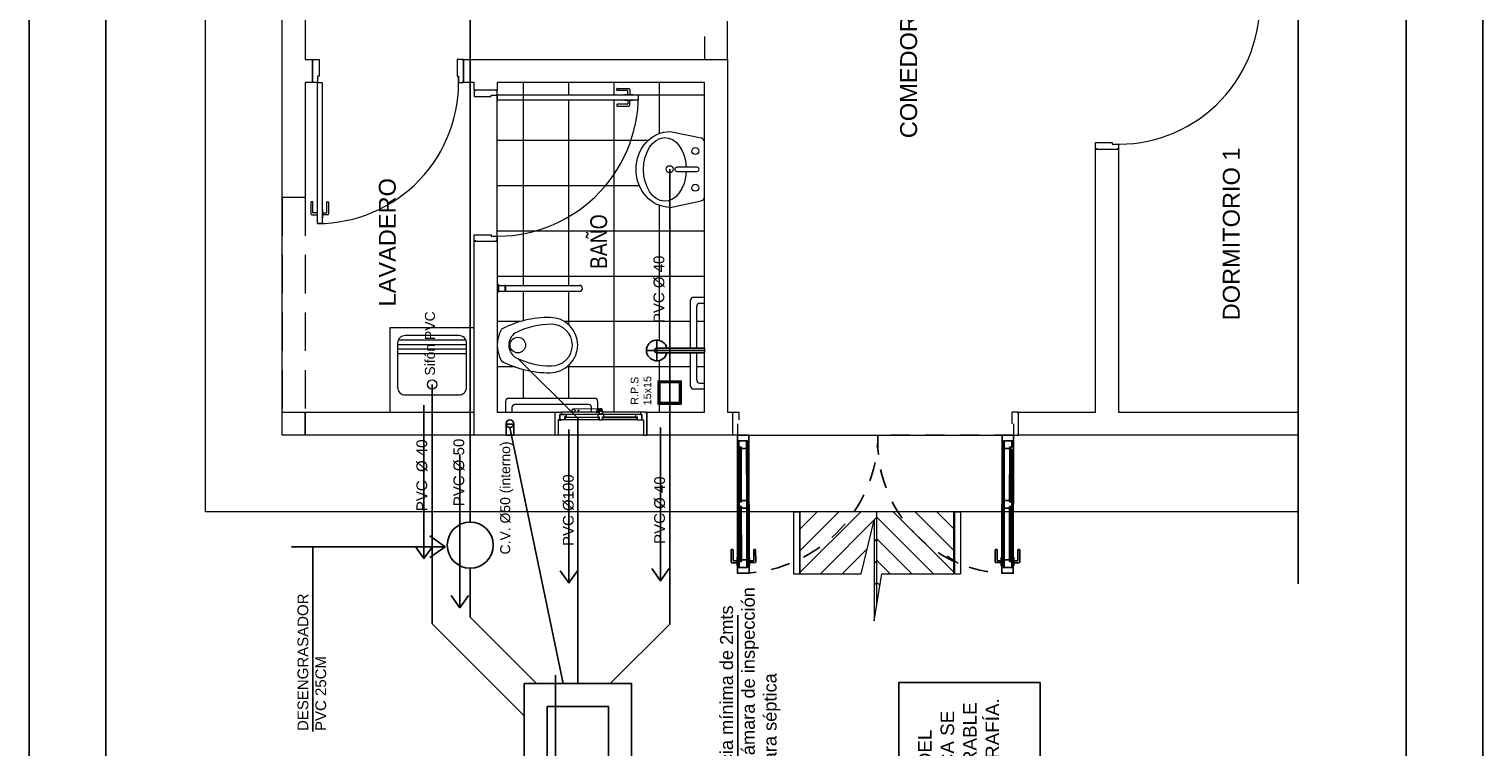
# Model space of a CAD drawing. Header units: millimetres. Extents: x 201 to 840, y 135 to 685.
# Tile 117 of 219: x 389 to 399, y 202 to 207. Entities that reach past the tile are written whole.
import ezdxf

# ---------------------------------------------------------------- set-up
doc = ezdxf.new("R2010")
doc.units = ezdxf.units.MM
doc.linetypes.add('HIDDEN', pattern=[0.375, 0.25, -0.125])
doc.linetypes.add('HIDDEN2', pattern=[0.1875, 0.125, -0.0625])
doc.layers.add('001', color=1, linetype='Continuous', lineweight=5)
doc.layers.add('PLANTILLA', color=1, linetype='Continuous', lineweight=9)
for name, color, linetype in [('01', 1, 'Continuous'), ('02', 2, 'Continuous'), ('03', 3, 'Continuous'), ('ABERTURAS', 2, 'Continuous'), ('DESAGÜE CLOACAL', 4, 'Continuous'), ('LAMINA', 6, 'Continuous'), ('LLAMADAS', 1, 'Continuous'), ('MAMPOSTERIA', 5, 'Continuous'), ('TEXT', 4, 'Continuous'), ('texto sanitario', 3, 'Continuous'), ('TEXTOS VARIOS', 3, 'Continuous')]:
    doc.layers.add(name, color=color, linetype=linetype)
doc.styles.add('ARIAL', font='arial.ttf', dxfattribs={"height": 0.06})
doc.styles.add('ROMANS', font='romans.shx')
doc.styles.get("Standard").update_dxf_attribs({"font": 'arial.ttf'})
doc.dimstyles.new('05', dxfattribs={"dimscale": 0, "dimtxt": 0.09, "dimasz": 0.05, "dimexe": 0, "dimexo": 0, "dimgap": 0, "dimtad": 0, "dimzin": 0, "dimdsep": 46, "dimtxsty": 'Standard', "dimblk": 'OPEN90', "dimcen": 0.25, "dimclrd": 1, "dimclre": 1, "dimclrt": 3, "dimadec": 0, "dimazin": 0, "dimtfac": 1, "dimtofl": 0, "dimtmove": 2, "dimatfit": 3, "dimldrblk": 'BOXFILLED', "dimfxl": 1, "dimtolj": 1, "dimtzin": 0, "dimarcsym": 0})

# ---------------------------------------------------------------- blocks, each defined once
blk = doc.blocks.new('camara insp')
at = {"layer": '03', "linetype": 'Continuous', "ltscale": 0.8}
for points in [[(-0.35, -0.55), (0.35, -0.55), (0.35, 0.15), (-0.35, 0.15)], [(-0.2, -0.4), (0.2, -0.4), (0.2, 0), (-0.2, 0)]]:
    blk.add_lwpolyline(points, close=True, dxfattribs=at)
blk = doc.blocks.new('B4')
at = {"layer": '02'}
blk.add_lwpolyline([(0.3103, -0.015), (0.3103, 0.015), (0, 0.015), (0, -0.015)], close=True, dxfattribs=at)
for radius, start, end in [(0.0674, 192.86234, 167.13766), (0.015, 270, 90)]:
    blk.add_arc((0.3103, 0), radius, start, end, dxfattribs=at)
at = {"layer": 'ABERTURAS', "color": 1}
for p, q in [((0, 0), (0.3777, 0)), ((0.3103, -0.0674), (0.3103, 0.0674))]:
    blk.add_line(p, q, dxfattribs=at)

msp = doc.modelspace()

# ---------------------------------------------------------------- hatches: boundary and pattern name
at = {"layer": '001'}
h = msp.add_hatch(color=256, dxfattribs=at)
h.paths.add_polyline_path([(392.4, 205.1437, -1), (392.4, 205.1387, -1)])
h.paths.add_polyline_path([(392.4, 205.1409, 1), (392.4, 205.1416, 1)], flags=16)

# ---------------------------------------------------------------- linework, layer by layer
msp.add_lwpolyline([(389.2955, 196.5714), (389.2955, 211.8189), (398.7721, 211.8189), (398.7721, 196.5714)], close=True)
for p, q in [((390.4448, 203.6645), (390.4448, 209.5145)), ((390.9448, 205.7145), (390.9448, 209.0145)), ((391.0948, 208.8645), (391.0948, 206.6145)), ((391.0948, 206.6145), (391.143, 206.6145)), ((391.143, 206.4645), (391.143, 206.6145)), ((391.143, 206.6145), (391.143, 206.4645)), ((392.128, 206.6145), (392.128, 206.4645)), ((392.128, 206.4645), (392.128, 206.6145)), ((392.128, 206.6145), (393.8475, 206.6145)), ((393.8475, 206.6145), (393.8475, 204.3145)), ((391.143, 206.4645), (391.0948, 206.4645)), ((391.0948, 206.4645), (391.0948, 205.7145)), ((392.1975, 206.4645), (392.128, 206.4645)), ((392.1975, 206.4145), (392.1975, 206.4645)), ((392.3475, 206.4145), (392.1975, 206.4145)), ((392.3475, 206.4145), (392.1975, 206.4145)), ((393.6975, 206.4645), (392.3475, 206.4645)), ((392.3475, 206.4645), (392.3475, 206.4145)), ((392.3475, 205.4295), (392.3475, 206.4145)), ((392.5164, 206.4645), (392.5164, 205.1412)), ((392.8117, 206.4645), (392.8117, 206.382)), ((393.1069, 206.4645), (393.1069, 206.382)), ((393.126, 206.414), (393.126, 206.4227)), ((393.128, 206.4247), (393.2047, 206.4247)), ((393.1963, 206.412), (393.128, 206.412)), ((393.1983, 206.3852), (393.1983, 206.41)), ((393.211, 206.4183), (393.211, 206.3852)), ((393.4022, 206.4645), (393.4022, 206.1313)), ((393.6975, 204.3145), (393.6975, 206.4645)), ((392.8117, 206.352), (392.8117, 205.1412)), ((393.1069, 206.352), (393.1069, 204.3145)), ((393.126, 206.32), (393.126, 206.3113)), ((393.1963, 206.322), (393.128, 206.322)), ((393.128, 206.3093), (393.2047, 206.3093)), ((393.1768, 206.382), (393.1768, 206.3852)), ((393.1768, 206.3852), (393.2325, 206.3852)), ((393.1768, 206.352), (393.1768, 206.3488)), ((393.1768, 206.3488), (393.2325, 206.3488)), ((393.1983, 206.3488), (393.1983, 206.324)), ((393.211, 206.3156), (393.211, 206.3488)), ((393.2325, 206.3852), (393.2325, 206.382)), ((393.2325, 206.3488), (393.2325, 206.352)), ((393.6975, 206.3814), (393.2675, 206.3814)), ((393.4748, 206.1448), (393.6765, 206.1025)), ((393.2186, 206.0861), (392.3475, 206.0861)), ((393.3308, 206.0861), (393.2186, 206.0861)), ((393.6975, 205.7186), (393.6975, 206.0764)), ((396.2475, 206.0295), (396.3975, 206.0295)), ((396.2475, 204.3145), (396.2475, 206.0295)), ((396.2475, 206.0295), (396.3975, 206.0295)), ((396.3975, 206.0295), (396.3975, 204.3145)), ((393.6496, 205.9114), (393.5182, 205.9114)), ((393.5182, 205.9114), (393.5182, 205.911)), ((393.5182, 205.8843), (393.6496, 205.8843)), ((393.2737, 205.7909), (392.3475, 205.7909)), ((390.9448, 204.3145), (390.9448, 205.7145)), ((391.0948, 205.7145), (390.9448, 205.7145)), ((391.1328, 205.684), (391.1328, 205.6073)), ((391.1435, 205.686), (391.1348, 205.686)), ((391.1455, 205.6156), (391.1455, 205.684)), ((391.2355, 205.6156), (391.2355, 205.684)), ((391.2375, 205.686), (391.2462, 205.686)), ((391.2482, 205.684), (391.2482, 205.6073)), ((393.4022, 205.6635), (393.4022, 204.7829)), ((393.4748, 205.65), (393.6763, 205.6925)), ((391.1392, 205.601), (391.1723, 205.601)), ((391.1723, 205.6136), (391.1475, 205.6136)), ((391.1755, 205.6352), (391.1723, 205.6352)), ((391.1723, 205.6352), (391.1723, 205.5794)), ((391.1723, 205.5794), (391.1755, 205.5794)), ((391.2055, 205.6352), (391.2087, 205.6352)), ((391.2087, 205.5794), (391.2055, 205.5794)), ((391.2087, 205.6352), (391.2087, 205.5794)), ((391.2087, 205.6136), (391.2335, 205.6136)), ((391.2419, 205.601), (391.2087, 205.601)), ((393.6975, 205.4956), (392.3475, 205.4956)), ((392.1975, 204.1645), (392.1975, 205.4295)), ((392.1975, 205.4295), (392.3475, 205.4295)), ((392.1975, 205.4295), (392.3475, 205.4295)), ((392.3475, 205.4295), (392.3475, 204.3145)), ((392.8427, 205.2003), (392.3475, 205.2003)), ((393.6975, 205.2003), (392.8427, 205.2003)), ((392.3555, 205.1462), (392.3475, 205.1462)), ((392.3555, 205.0962), (392.3475, 205.0962)), ((392.3555, 205.1462), (392.3555, 205.0962)), ((392.3555, 205.1412), (392.3975, 205.1412)), ((392.3975, 205.1012), (392.3555, 205.1012)), ((392.3975, 205.1412), (392.3975, 205.1012)), ((392.4025, 205.1012), (392.4025, 205.1412)), ((392.4025, 205.1412), (392.8825, 205.1412)), ((392.8825, 205.1012), (392.4025, 205.1012)), ((392.5164, 205.1012), (392.5164, 204.9105)), ((392.8117, 205.1012), (392.8117, 204.8859)), ((393.6075, 204.7322), (393.6075, 205.0445)), ((393.6275, 205.0645), (393.6975, 205.0645)), ((393.6475, 204.7322), (393.6475, 205.0045)), ((393.6675, 205.0245), (393.6975, 205.0245)), ((392.4968, 204.905), (392.3475, 204.905)), ((393.6075, 204.905), (392.7861, 204.905)), ((393.6975, 204.905), (393.6475, 204.905)), ((393.6975, 204.7172), (393.3198, 204.7172)), ((393.3872, 204.6498), (393.3872, 204.7845)), ((393.3872, 204.7022), (393.3872, 204.7322)), ((393.3872, 204.7322), (393.6975, 204.7322)), ((393.6975, 204.7022), (393.3872, 204.7022)), ((393.6075, 204.4845), (393.6075, 204.7022)), ((393.6475, 204.5245), (393.6475, 204.7022)), ((393.6975, 204.7322), (393.6975, 204.7022)), ((392.4633, 204.6098), (392.3475, 204.6098)), ((393.6075, 204.6098), (392.8017, 204.6098)), ((392.8117, 204.6181), (392.8117, 204.4045)), ((393.4022, 204.6515), (393.4022, 204.3145)), ((393.6975, 204.6098), (393.6475, 204.6098)), ((392.5164, 204.5935), (392.5164, 204.4045)), ((393.6975, 204.4645), (393.6275, 204.4645)), ((393.6675, 204.5045), (393.6975, 204.5045)), ((392.402, 204.3845), (392.402, 204.3145)), ((392.982, 204.4045), (392.422, 204.4045)), ((392.442, 204.3445), (392.442, 204.3145)), ((392.942, 204.3645), (392.462, 204.3645)), ((392.834, 204.3281), (392.8343, 204.3202)), ((392.8395, 204.3333), (392.8389, 204.3333)), ((393.0063, 204.3372), (392.8442, 204.3345)), ((392.8442, 204.3145), (393.0069, 204.3192)), ((392.962, 204.3145), (392.962, 204.3445)), ((393.0125, 204.3185), (392.9927, 204.3185)), ((392.9927, 204.3185), (392.9927, 204.3145)), ((393.0115, 204.331), (392.9965, 204.3305)), ((392.9965, 204.3305), (392.9967, 204.3252)), ((392.9967, 204.3252), (393.0117, 204.3257)), ((393.0138, 204.331), (392.9976, 204.3304)), ((392.9976, 204.3304), (392.9978, 204.3254)), ((392.9978, 204.3254), (393.0139, 204.326)), ((393.002, 204.3145), (393.002, 204.3845)), ((393.0115, 204.331), (393.0115, 204.3323)), ((393.0117, 204.3243), (393.0117, 204.3257)), ((393.012, 204.3185), (393.012, 204.3145)), ((393.0125, 204.3259), (393.0125, 204.3039)), ((393.0238, 204.3309), (393.0207, 204.327)), ((393.0243, 204.3305), (393.0212, 204.3266)), ((393.0325, 204.3039), (393.0325, 204.3288)), ((393.0336, 204.3185), (393.0325, 204.3185)), ((393.0377, 204.3185), (393.0366, 204.3185)), ((393.0377, 204.3145), (393.0377, 204.3185)), ((390.9448, 204.1645), (390.9448, 204.3145)), ((390.9448, 204.3145), (391.0948, 204.3145)), ((391.0948, 204.1645), (391.0948, 204.3145)), ((391.0948, 204.3145), (392.1975, 204.3145)), ((391.0948, 204.3145), (391.0948, 204.1645)), ((392.3475, 204.3145), (392.7225, 204.3145)), ((392.7225, 204.3145), (392.7225, 204.1645)), ((392.725, 204.3045), (392.725, 204.3145)), ((392.725, 204.3145), (392.765, 204.3145)), ((392.755, 204.2645), (392.745, 204.2645)), ((392.745, 204.2645), (392.745, 204.1645)), ((392.7633, 204.2639), (392.7483, 204.2639)), ((392.7483, 204.2639), (392.7483, 204.2632)), ((392.7483, 204.2632), (392.7633, 204.2632)), ((392.765, 204.2995), (392.755, 204.2995)), ((392.755, 204.2995), (392.755, 204.2645)), ((392.7558, 204.2989), (392.7958, 204.2989)), ((392.7558, 204.2639), (392.7558, 204.2989)), ((392.7858, 204.2639), (392.7558, 204.2639)), ((392.7633, 204.2632), (392.7633, 204.2639)), ((393.0125, 204.3145), (392.765, 204.3145)), ((392.765, 204.3145), (392.765, 204.2995)), ((393.0025, 204.2995), (392.765, 204.2995)), ((392.7958, 204.2839), (392.7858, 204.2839)), ((392.7858, 204.2839), (392.7858, 204.2639)), ((393.0125, 204.2639), (392.7858, 204.2639)), ((392.7868, 204.2829), (393.0115, 204.2829)), ((392.7868, 204.2799), (392.7868, 204.2829)), ((393.0115, 204.2799), (392.7868, 204.2799)), ((392.7958, 204.2794), (392.7868, 204.2794)), ((392.7868, 204.2794), (392.7868, 204.2704)), ((392.7868, 204.2704), (392.7958, 204.2794)), ((392.7958, 204.2989), (392.7958, 204.2839)), ((392.8395, 204.3153), (392.8401, 204.3153)), ((392.9927, 204.3145), (393.0125, 204.3145)), ((393.0025, 204.2989), (393.0025, 204.3039)), ((393.0025, 204.3039), (393.0425, 204.3039)), ((393.0425, 204.2989), (393.0025, 204.2989)), ((393.0025, 204.2989), (393.0025, 204.2839)), ((393.0025, 204.2839), (393.0125, 204.2839)), ((393.0025, 204.2794), (393.0115, 204.2794)), ((393.0115, 204.2704), (393.0025, 204.2794)), ((393.0115, 204.2829), (393.0115, 204.2799)), ((393.0115, 204.2794), (393.0115, 204.2704)), ((393.0125, 204.2839), (393.0125, 204.2639)), ((393.0125, 204.2639), (393.0325, 204.2639)), ((393.0336, 204.3145), (393.0325, 204.3145)), ((393.0325, 204.3145), (393.0336, 204.3145)), ((393.0325, 204.2839), (393.0425, 204.2839)), ((393.0325, 204.2639), (393.0325, 204.2839)), ((393.2592, 204.2639), (393.0325, 204.2639)), ((393.2582, 204.2829), (393.0335, 204.2829)), ((393.0335, 204.2829), (393.0335, 204.2799)), ((393.0335, 204.2799), (393.2582, 204.2799)), ((393.0425, 204.2794), (393.0335, 204.2794)), ((393.0335, 204.2794), (393.0335, 204.2704)), ((393.0335, 204.2704), (393.0425, 204.2794)), ((393.28, 204.3145), (393.0366, 204.3145)), ((393.0366, 204.3145), (393.0377, 204.3145)), ((393.0425, 204.3039), (393.0425, 204.2989)), ((393.28, 204.2995), (393.0425, 204.2995)), ((393.0425, 204.2839), (393.0425, 204.2989)), ((393.2892, 204.2989), (393.2492, 204.2989)), ((393.2492, 204.2989), (393.2492, 204.2839)), ((393.2492, 204.2839), (393.2592, 204.2839)), ((393.2492, 204.2794), (393.2582, 204.2794)), ((393.2582, 204.2704), (393.2492, 204.2794)), ((393.2582, 204.2799), (393.2582, 204.2829)), ((393.2582, 204.2794), (393.2582, 204.2704)), ((393.2592, 204.2839), (393.2592, 204.2639)), ((393.2592, 204.2639), (393.2892, 204.2639)), ((393.32, 204.3145), (393.28, 204.3145)), ((393.28, 204.3145), (393.28, 204.2995)), ((393.28, 204.2995), (393.29, 204.2995)), ((393.2817, 204.2632), (393.2817, 204.2639)), ((393.2817, 204.2639), (393.2967, 204.2639)), ((393.2967, 204.2632), (393.2817, 204.2632)), ((393.2892, 204.2639), (393.2892, 204.2989)), ((393.29, 204.2995), (393.29, 204.2645)), ((393.29, 204.2645), (393.3, 204.2645)), ((393.2967, 204.2639), (393.2967, 204.2632)), ((393.3, 204.2645), (393.3, 204.1645)), ((393.32, 204.3045), (393.32, 204.3145)), ((393.3225, 204.3145), (393.6975, 204.3145)), ((393.3225, 204.1645), (393.3225, 204.3145)), ((393.8475, 204.3145), (393.88, 204.3145)), ((393.88, 204.3145), (393.88, 204.1645)), ((393.88, 204.3145), (393.88, 204.1645)), ((395.745, 204.1645), (395.745, 204.3145)), ((395.745, 204.1645), (395.745, 204.3145)), ((395.745, 204.3145), (396.2475, 204.3145)), ((396.3975, 204.3145), (397.5677, 204.3145)), ((391.0948, 204.1645), (390.9448, 204.1645)), ((392.1975, 204.1645), (391.0948, 204.1645)), ((392.7225, 204.1645), (392.1975, 204.1645)), ((392.725, 204.1645), (392.725, 204.1745)), ((392.745, 204.1645), (392.725, 204.1645)), ((393.3, 204.1645), (393.32, 204.1645)), ((393.32, 204.1645), (393.32, 204.1745)), ((393.88, 204.1645), (393.3225, 204.1645)), ((393.9125, 204.1645), (395.7125, 204.1645)), ((397.5677, 204.1645), (395.745, 204.1645)), ((397.5677, 203.6645), (390.4448, 203.6645)), ((394.2775, 203.6645), (394.2775, 203.2614)), ((394.3175, 203.6645), (394.3175, 203.2614)), ((394.5746, 203.6645), (394.3225, 203.4123)), ((394.7161, 203.6645), (394.3225, 203.2709)), ((394.4332, 203.6645), (394.3225, 203.5538)), ((394.3225, 203.2617), (394.3225, 203.6645)), ((394.8225, 203.0617), (394.8225, 203.6645)), ((394.9289, 203.6645), (395.3225, 203.2709)), ((395.0703, 203.6645), (395.3225, 203.4123)), ((395.2118, 203.6645), (395.3225, 203.5538)), ((395.3225, 203.2617), (395.3225, 203.6645)), ((395.3275, 203.6645), (395.3275, 203.2614)), ((395.3675, 203.6645), (395.3675, 203.2614)), ((394.8225, 203.6295), (394.4547, 203.2617)), ((394.8225, 203.6295), (395.1903, 203.2617)), ((394.8225, 203.4881), (394.8047, 203.4702)), ((394.8225, 203.4881), (395.0489, 203.2617)), ((394.7592, 203.4247), (394.5961, 203.2617)), ((394.8225, 203.3466), (394.8047, 203.3288)), ((394.8225, 203.3466), (394.9075, 203.2617)), ((394.8225, 203.2052), (394.8047, 203.1874)), ((394.8225, 203.2052), (394.8415, 203.1863))]:
    msp.add_line(p, q, dxfattribs=at)
at = {"layer": '001', "linetype": 'HIDDEN'}
for p, q in [((393.6975, 208.2645), (393.6975, 206.6145)), ((393.8475, 206.6145), (393.8475, 208.2645)), ((390.9448, 205.7145), (390.9448, 204.3145)), ((391.0948, 205.7145), (391.0948, 204.3145))]:
    msp.add_line(p, q, dxfattribs=at)
at = {"layer": '001', "ltscale": 0.01}
for p, q in [((391.1455, 206.6045), (391.1455, 206.6145)), ((391.1455, 206.6145), (391.1755, 206.6145)), ((391.1755, 206.6145), (391.1855, 206.6145)), ((391.1855, 206.6145), (391.1855, 206.5645)), ((392.0955, 206.6145), (392.0855, 206.6145)), ((392.0855, 206.6145), (392.0855, 206.5645)), ((392.1255, 206.6145), (392.0955, 206.6145)), ((392.1255, 206.6045), (392.1255, 206.6145)), ((391.1855, 206.5055), (391.1755, 206.5055)), ((391.1755, 206.5055), (391.1755, 206.4645)), ((391.1855, 206.5645), (391.1855, 206.5055)), ((392.0855, 206.5645), (392.0855, 206.5055)), ((392.0855, 206.5055), (392.0955, 206.5055)), ((392.0955, 206.5055), (392.0955, 206.4645)), ((391.1455, 206.4645), (391.1455, 206.4745)), ((391.1755, 206.4645), (391.1455, 206.4645)), ((391.1755, 205.5445), (391.1755, 206.4645)), ((391.1755, 206.4645), (391.2055, 206.4645)), ((391.2055, 206.4645), (391.2055, 205.5445)), ((392.0955, 206.4645), (392.1255, 206.4645)), ((392.1255, 206.4645), (392.1255, 206.4745)), ((392.2075, 206.412), (392.1975, 206.412)), ((392.1975, 206.412), (392.1975, 206.382)), ((392.3475, 206.412), (392.3375, 206.412)), ((392.3475, 206.382), (392.3475, 206.412)), ((392.1975, 206.382), (392.1975, 206.372)), ((392.1975, 206.372), (392.2475, 206.372)), ((392.2475, 206.372), (392.3065, 206.372)), ((392.3065, 206.372), (392.3065, 206.382)), ((392.3065, 206.382), (392.3475, 206.382)), ((393.2675, 206.382), (392.3475, 206.382)), ((392.3475, 206.382), (392.3475, 206.352)), ((392.3475, 206.352), (393.2675, 206.352)), ((393.2675, 206.352), (393.2675, 206.382)), ((396.2475, 206.062), (396.2475, 206.072)), ((396.2475, 206.072), (396.2975, 206.072)), ((396.2475, 206.032), (396.2475, 206.062)), ((396.2575, 206.032), (396.2475, 206.032)), ((396.2975, 206.072), (396.3565, 206.072)), ((396.3565, 206.072), (396.3565, 206.062)), ((396.3565, 206.062), (396.3975, 206.062)), ((396.3975, 206.032), (396.3875, 206.032)), ((396.3975, 206.062), (396.3975, 206.032)), ((391.2055, 205.5445), (391.1755, 205.5445)), ((392.1975, 205.462), (392.1975, 205.472)), ((392.1975, 205.472), (392.2475, 205.472)), ((392.1975, 205.432), (392.1975, 205.462)), ((392.2475, 205.472), (392.3065, 205.472)), ((392.3065, 205.472), (392.3065, 205.462)), ((392.3065, 205.462), (392.3475, 205.462)), ((392.3475, 205.462), (392.3475, 205.432)), ((392.2075, 205.432), (392.1975, 205.432)), ((392.3475, 205.432), (392.3375, 205.432)), ((392.7225, 204.3145), (392.7225, 204.1645)), ((393.3225, 204.3145), (393.3225, 204.1645)), ((393.8825, 204.3045), (393.8825, 204.3145)), ((393.8825, 204.3145), (393.9125, 204.3145)), ((393.9125, 204.3145), (393.9225, 204.3145)), ((393.9125, 204.2395), (393.9125, 204.1645)), ((393.9225, 204.3145), (393.9225, 204.2645)), ((395.7125, 204.3145), (395.7025, 204.3145)), ((395.7025, 204.3145), (395.7025, 204.2645)), ((395.7025, 204.2645), (395.7025, 204.2395)), ((395.7425, 204.3145), (395.7125, 204.3145)), ((395.7125, 204.2395), (395.7125, 204.1645)), ((395.7425, 204.3045), (395.7425, 204.3145)), ((393.8825, 204.1645), (393.8825, 204.1745)), ((393.9125, 204.1645), (393.8825, 204.1645)), ((395.7125, 204.1645), (395.7425, 204.1645)), ((395.7425, 204.1645), (395.7425, 204.1745)), ((393.9225, 204.0895), (393.9125, 204.0895)), ((393.9225, 204.0645), (393.9225, 204.0895)), ((395.7025, 204.0895), (395.7125, 204.0895)), ((395.3512, 203.3278), (395.2805, 203.3749))]:
    msp.add_line(p, q, dxfattribs=at)
at = {"layer": '001', "linetype": 'HIDDEN2'}
for p, q in [((395.7125, 204.2395), (395.7125, 204.1645)), ((395.7125, 204.1645), (394.8125, 204.1645))]:
    msp.add_line(p, q, dxfattribs=at)
at = {"layer": '001', "ltscale": 0.015}
msp.add_line((393.3, 204.1645), (392.745, 204.1645), dxfattribs=at)
at = {"layer": '001', "ltscale": 0.5}
for p, q in [((394.2775, 203.6645), (394.3175, 203.6645)), ((395.3275, 203.6645), (395.3675, 203.6645)), ((394.719, 203.2617), (394.8047, 203.6096)), ((394.8047, 203.6096), (394.8047, 202.9548)), ((394.2775, 203.2614), (394.3175, 203.2614)), ((394.3175, 203.2617), (394.719, 203.2617)), ((394.8047, 202.9548), (394.8534, 203.2617)), ((394.8534, 203.2617), (395.3225, 203.2617)), ((395.3275, 203.2614), (395.3675, 203.2614))]:
    msp.add_line(p, q, dxfattribs=at)
at = {"layer": '001'}
for centre, radius in [((393.6383, 206.0171), 0.0227), ((393.6383, 205.7777), 0.0227), ((392.4, 205.1412), 0.0025), ((392.4, 205.1412), 0.00033), ((392.8442, 204.3245), 0.01), ((392.8765, 204.3256), 0.0025), ((393.0225, 204.3288), 0.009), ((393.0225, 204.3288), 0.0025), ((393.0351, 204.3165), 0.0025)]:
    msp.add_circle(centre, radius, dxfattribs=at)
at = {"layer": '001', "ltscale": 0.01}
for centre, radius in [((393.4711, 205.8985), 0.023), ((392.4812, 204.752), 0.0507)]:
    msp.add_circle(centre, radius, dxfattribs=at)
for centre, start, end in [((396.3975, 206.982), 267.44576, 0), ((391.1755, 206.4645), 270, 2.55424), ((392.3475, 206.382), 267.44576, 0)]:
    msp.add_arc(centre, 0.92, start, end, dxfattribs=at)
at = {"layer": '001'}
for centre, radius, start, end in [((393.128, 206.4227), 0.002, 90, 180), ((393.128, 206.414), 0.002, 180, 270), ((393.1963, 206.41), 0.002, 0, 90), ((393.2047, 206.4183), 0.00634, 0, 90), ((393.128, 206.32), 0.002, 90, 180), ((393.128, 206.3113), 0.002, 180, 270), ((393.1963, 206.324), 0.002, 270, 360), ((393.2047, 206.3156), 0.00634, 270, 360), ((393.6708, 206.0764), 0.0267, 0, 77.59258), ((393.5182, 205.8979), 0.0136, 90, 270), ((393.6496, 205.8979), 0.0136, 270, 90), ((391.1348, 205.684), 0.002, 90, 180), ((391.1435, 205.684), 0.002, 0, 90), ((391.2375, 205.684), 0.002, 90, 180), ((391.2462, 205.684), 0.002, 360, 90), ((393.6708, 205.7186), 0.0267, 281.89336, 0), ((391.1392, 205.6073), 0.00634, 180, 270), ((391.1475, 205.6156), 0.002, 180, 270), ((391.2335, 205.6156), 0.002, 270, 0), ((391.2419, 205.6073), 0.00634, 270, 0), ((392.8825, 205.1212), 0.02, 270, 90), ((392.4, 205.1409), 0.5029, 357.66552, 357.75834), ((393.6275, 205.0445), 0.02, 90, 180), ((393.6675, 205.0045), 0.02, 90, 180), ((392.6839, 204.2698), 0.6622, 89.35418, 117.80934), ((392.6955, 204.3885), 0.4992, 89.35418, 117.80934), ((392.6914, 204.752), 0.18, 0, 90), ((392.7011, 204.752), 0.1357, 0, 90), ((392.5565, 204.752), 0.2091, 150.30705, 209.69295), ((392.5179, 204.752), 0.0956, 125.28556, 180), ((392.5179, 204.752), 0.0956, 180, 234.71444), ((392.6914, 204.752), 0.18, 270, 0), ((392.7011, 204.752), 0.1357, 270, 0), ((393.3872, 204.7172), 0.0674, 12.86234, 347.13766), ((393.3872, 204.7172), 0.015, 90, 270), ((392.6839, 205.2342), 0.6622, 242.19066, 270.64582), ((392.6955, 205.1154), 0.4992, 242.19066, 270.64582), ((393.6675, 204.5245), 0.02, 180, 270), ((393.6275, 204.4845), 0.02, 180, 270), ((392.422, 204.3845), 0.02, 90, 180), ((392.462, 204.3445), 0.02, 90, 180), ((392.839, 204.3283), 0.005, 91.92632, 181.92632), ((392.8393, 204.3203), 0.005, 181.92632, 271.92632), ((392.942, 204.3445), 0.02, 0, 90), ((392.982, 204.3845), 0.02, 0, 90), ((393.0065, 204.3322), 0.005, 1.92632, 91.92632), ((393.0067, 204.3242), 0.005, 271.92632, 1.92632), ((393.0225, 204.3288), 0.01, 360, 167.46583)]:
    msp.add_arc(centre, radius, start, end, dxfattribs=at)
at = {"layer": '001', "extrusion": (0, 0, -1)}
for centre, major_axis, ratio, start_param, end_param in [((393.4748, 205.8974), (0, 0.2474), 0.900404, 3.141593, 6.283185), ((393.44, 205.8975), (0, -0.2073), 0.672131, -1.506928, 4.645312)]:
    msp.add_ellipse(centre, major_axis=major_axis, ratio=ratio, start_param=start_param, end_param=end_param, dxfattribs=at)
at = {"layer": '01', "color": 1}
for p, q in [((393.9142, 203.302), (393.9126, 204.127)), ((395.7108, 203.302), (395.7124, 204.127)), ((393.9841, 203.3121), (393.9826, 204.1172)), ((393.9891, 203.3121), (393.9876, 204.1172)), ((395.6358, 203.3121), (395.6374, 204.1172)), ((395.6408, 203.3121), (395.6424, 204.1172))]:
    msp.add_line(p, q, dxfattribs=at)
for points in [[(393.9332, 204.0871), (393.9338, 203.7345), (393.9378, 203.7345), (393.9372, 204.0871)], [(395.6918, 204.0871), (395.6911, 203.7345), (395.6871, 203.7345), (395.6878, 204.0871)], [(393.9346, 203.342), (393.9339, 203.6945), (393.9379, 203.6945), (393.9386, 203.342)], [(395.6904, 203.342), (395.6911, 203.6945), (395.6871, 203.6945), (395.6864, 203.342)]]:
    msp.add_lwpolyline(points, dxfattribs=at)
at = {"layer": '01'}
msp.add_lwpolyline([(394.9653, 199.3559), (394.9653, 202.5521), (395.8859, 202.5521), (395.8859, 199.3559)], close=True, dxfattribs=at)
at = {"layer": '02', "color": 1}
for p, q in [((393.9233, 203.7295), (393.9227, 204.0767)), ((393.9733, 203.7396), (393.9727, 204.0771)), ((395.6517, 203.7396), (395.6523, 204.0771)), ((395.7017, 203.7295), (395.7023, 204.0767)), ((393.9234, 203.6995), (393.9241, 203.3523)), ((393.9734, 203.6896), (393.9741, 203.3521)), ((395.6516, 203.6896), (395.6509, 203.3521)), ((395.7016, 203.6995), (395.7009, 203.3523))]:
    msp.add_line(p, q, dxfattribs=at)
at = {"layer": '03', "color": 1}
for points in [[(393.9125, 204.1645), (393.9875, 204.1646), (393.9876, 204.1172), (393.9776, 204.1171), (393.9776, 204.1271), (393.9126, 204.127), (393.9125, 204.1645), (393.9125, 204.1645)], [(393.9726, 204.1271), (393.9726, 204.1271), (393.9727, 204.0771), (393.9377, 204.0771), (393.9376, 204.0871), (393.9226, 204.087), (393.9226, 204.127), (393.9441, 204.1271), (393.9441, 204.1271), (393.9726, 204.1271), (393.9726, 204.1271)], [(395.7125, 204.1645), (395.6375, 204.1646), (395.6374, 204.1172), (395.6474, 204.1171), (395.6474, 204.1271), (395.7124, 204.127), (395.7125, 204.1645), (395.7125, 204.1645)], [(395.6524, 204.1271), (395.6524, 204.1271), (395.6523, 204.0771), (395.6873, 204.0771), (395.6873, 204.0871), (395.7023, 204.087), (395.7024, 204.127), (395.6809, 204.1271), (395.6809, 204.1271), (395.6524, 204.1271), (395.6524, 204.1271)], [(393.9733, 203.7396), (393.9733, 203.7396), (393.9734, 203.6896), (393.9384, 203.6895), (393.9384, 203.6995), (393.9234, 203.6995), (393.9233, 203.7395), (393.9233, 203.7395), (393.9233, 203.7395)], [(393.9734, 203.6896), (393.9734, 203.6896), (393.9733, 203.7396), (393.9383, 203.7395), (393.9383, 203.7295), (393.9233, 203.7295), (393.9234, 203.6895), (393.9234, 203.6895), (393.9234, 203.6895)], [(393.9288, 203.7395), (393.9638, 203.7396), (393.9638, 203.7396)], [(393.9384, 203.6895), (393.9734, 203.6896), (393.9734, 203.6896)], [(395.6517, 203.7396), (395.6517, 203.7396), (395.6516, 203.6896), (395.6866, 203.6895), (395.6866, 203.6995), (395.7016, 203.6995), (395.7017, 203.7395), (395.7017, 203.7395), (395.7017, 203.7395)], [(395.6516, 203.6896), (395.6516, 203.6896), (395.6517, 203.7396), (395.6867, 203.7395), (395.6867, 203.7295), (395.7017, 203.7295), (395.7016, 203.6895), (395.7016, 203.6895), (395.7016, 203.6895)], [(395.6866, 203.6895), (395.6516, 203.6896), (395.6516, 203.6896)], [(395.6867, 203.7395), (395.6517, 203.7396), (395.6517, 203.7396)], [(393.9142, 203.2645), (393.9892, 203.2646), (393.9891, 203.3121), (393.9791, 203.3121), (393.9792, 203.3021), (393.9142, 203.302), (393.9142, 203.2645), (393.9142, 203.2645)], [(393.9742, 203.3021), (393.9742, 203.3021), (393.9741, 203.3521), (393.9391, 203.352), (393.9391, 203.342), (393.9241, 203.342), (393.9242, 203.302), (393.9457, 203.302), (393.9457, 203.302), (393.9742, 203.3021), (393.9742, 203.3021)], [(395.7108, 203.2645), (395.6358, 203.2646), (395.6358, 203.3121), (395.6458, 203.3121), (395.6458, 203.3021), (395.7108, 203.302), (395.7108, 203.2645), (395.7108, 203.2645)], [(395.6508, 203.3021), (395.6508, 203.3021), (395.6509, 203.3521), (395.6859, 203.352), (395.6859, 203.342), (395.7009, 203.342), (395.7008, 203.302), (395.6793, 203.302), (395.6793, 203.302), (395.6508, 203.3021), (395.6508, 203.3021)]]:
    msp.add_lwpolyline(points, dxfattribs=at)
for points in [[(393.9132, 204.0767), (393.9232, 204.0768), (393.9231, 204.0868), (393.9131, 204.0867)], [(393.9132, 204.0767), (393.9232, 204.0768), (393.9231, 204.0868), (393.9131, 204.0867)], [(393.9138, 203.7398), (393.9238, 203.7398), (393.9238, 203.7298), (393.9138, 203.7298)], [(393.9234, 203.6892), (393.9334, 203.6892), (393.9334, 203.6992), (393.9234, 203.6992)], [(395.7016, 203.6892), (395.6916, 203.6892), (395.6916, 203.6992), (395.7016, 203.6992)], [(395.7017, 203.7398), (395.6917, 203.7398), (395.6917, 203.7298), (395.7017, 203.7298)], [(393.9241, 203.3523), (393.9341, 203.3523), (393.9341, 203.3423), (393.9241, 203.3423)], [(395.7009, 203.3523), (395.6909, 203.3523), (395.6909, 203.3423), (395.7009, 203.3423)]]:
    msp.add_lwpolyline(points, close=True, dxfattribs=at)
at = {"layer": 'ABERTURAS', "color": 1, "linetype": 'HIDDEN2'}
for points in [[(393.9109, 203.3462), (393.8861, 203.3461, -0.414214), (393.8841, 203.3481), (393.8839, 203.4164, 0.414214), (393.8819, 203.4184), (393.8732, 203.4184, 0.414214), (393.8712, 203.4164), (393.8714, 203.3397, 0.414214), (393.8778, 203.3334), (393.9109, 203.3335)], [(393.9923, 203.3463), (394.0171, 203.3464, 0.414214), (394.0191, 203.3484), (394.0189, 203.4167, -0.414214), (394.0209, 203.4187), (394.0296, 203.4187, -0.414214), (394.0316, 203.4167), (394.0318, 203.3401, -0.414214), (394.0254, 203.3337), (393.9923, 203.3336)], [(395.6327, 203.3463), (395.6079, 203.3464, -0.414214), (395.6059, 203.3484), (395.606, 203.4167, 0.414214), (395.6041, 203.4187), (395.5954, 203.4187, 0.414214), (395.5934, 203.4167), (395.5932, 203.3401, 0.414214), (395.5995, 203.3337), (395.6327, 203.3336)], [(395.7141, 203.3462), (395.7389, 203.3461, 0.414214), (395.7409, 203.3481), (395.741, 203.4164, -0.414214), (395.7431, 203.4184), (395.7517, 203.4184, -0.414214), (395.7537, 203.4164), (395.7536, 203.3397, -0.414214), (395.7472, 203.3334), (395.7141, 203.3335)]]:
    msp.add_lwpolyline(points, format="xyb", dxfattribs=at)
for points in [[(393.914, 203.3677), (393.9108, 203.3677), (393.9109, 203.3119), (393.9141, 203.312)], [(393.989, 203.3678), (393.9922, 203.3679), (393.9923, 203.3121), (393.9891, 203.3121)], [(395.636, 203.3678), (395.6327, 203.3679), (395.6326, 203.3121), (395.6358, 203.3121)], [(395.711, 203.3677), (395.7142, 203.3677), (395.7141, 203.3119), (395.7108, 203.312)]]:
    msp.add_lwpolyline(points, dxfattribs=at)
for centre, radius, start, end in [((393.921, 204.1723), 0.9078, 269.33635, 359.50868), ((395.6828, 204.1193), 0.8553, 176.96714, 272.12339)]:
    msp.add_arc(centre, radius, start, end, dxfattribs=at)
at = {"layer": 'DESAGÜE CLOACAL', "ltscale": 0.01}
for p, q in [((392.1711, 203.5977), (392.1711, 208.6838)), ((393.4711, 202.9332), (393.4711, 205.8985)), ((392.4812, 204.6645), (392.8732, 204.2766)), ((391.9225, 202.9358), (391.9225, 204.4952)), ((392.8732, 204.2766), (392.8732, 202.5454)), ((392.4299, 204.2145), (392.7769, 202.5454)), ((392.1711, 202.9774), (392.1711, 203.2977)), ((392.5232, 202.3351), (391.9225, 202.9358)), ((392.6031, 202.5454), (392.1711, 202.9774)), ((393.0833, 202.5454), (393.4711, 202.9332))]:
    msp.add_line(p, q, dxfattribs=at)
at = {"layer": 'DESAGÜE CLOACAL', "color": 3, "ltscale": 0.01}
msp.add_lwpolyline([(393.5461, 204.3672), (393.3961, 204.3672), (393.3961, 204.5172), (393.5461, 204.5172)], close=True, dxfattribs=at)
at = {"layer": 'DESAGÜE CLOACAL', "color": 1, "ltscale": 0.01}
msp.add_lwpolyline([(393.4061, 204.5072), (393.4061, 204.3772), (393.5361, 204.3772), (393.5361, 204.5072)], close=True, dxfattribs=at)
at = {"layer": 'DESAGÜE CLOACAL', "color": 1, "linetype": 'HIDDEN', "ltscale": 0.05}
msp.add_lwpolyline([(392.4051, 204.236), (392.4051, 204.1645), (392.4546, 204.1645), (392.4546, 204.236)], close=True, dxfattribs=at)
at = {"layer": 'DESAGÜE CLOACAL', "ltscale": 0.01}
for centre, radius in [((392.4298, 204.2395), 0.025), ((392.1711, 203.4477), 0.15)]:
    msp.add_circle(centre, radius, dxfattribs=at)
at = {"layer": 'LAMINA'}
msp.add_lwpolyline([(398.2721, 197.0714), (398.2721, 211.1189), (389.7955, 211.1189), (389.7955, 197.0714)], close=True, dxfattribs=at)
at = {"layer": 'MAMPOSTERIA', "color": 2}
msp.add_line((397.5677, 203.1952), (397.5677, 210.9743), dxfattribs=at)
at = {"layer": 'PLANTILLA', "ltscale": 0.8}
for p, q in [((391.6475, 204.8645), (391.6475, 204.3145)), ((392.1975, 204.8645), (391.6475, 204.8645)), ((392.0975, 204.8145), (391.7475, 204.8145)), ((392.1975, 204.3145), (392.1975, 204.8645)), ((391.6975, 204.7645), (391.6975, 204.4769)), ((392.1475, 204.4769), (392.1475, 204.7645)), ((391.7475, 204.4269), (392.0975, 204.4269)), ((391.6475, 204.3145), (392.1975, 204.3145))]:
    msp.add_line(p, q, dxfattribs=at)
at = {"layer": 'PLANTILLA', "color": 1, "ltscale": 0.8}
for p, q in [((392.1475, 204.7545), (391.6975, 204.7545)), ((392.1475, 204.7245), (391.6975, 204.7245)), ((392.1433, 204.7845), (391.7017, 204.7845)), ((392.1475, 204.6945), (391.6975, 204.6945))]:
    msp.add_line(p, q, dxfattribs=at)
at = {"layer": 'PLANTILLA', "ltscale": 0.8}
msp.add_circle((391.9225, 204.4952), 0.0302, dxfattribs=at)
for centre, start, end in [((391.7475, 204.7645), 90, 180), ((392.0975, 204.7645), 0, 90), ((391.7475, 204.4769), 180, 270), ((392.0975, 204.4769), 270, 360)]:
    msp.add_arc(centre, 0.05, start, end, dxfattribs=at)

# ---------------------------------------------------------------- block references
at = {"ltscale": 0.8, "xscale": -1}
msp.add_blockref('B4', (393.6975, 204.7172), dxfattribs=at)
at = {"layer": 'MAMPOSTERIA', "linetype": 'Continuous', "ltscale": 0.8}
msp.add_blockref('camara insp', (392.8732, 202.3954), dxfattribs=at)

# ---------------------------------------------------------------- texts
at = {"layer": 'LLAMADAS', "color": 2, "ltscale": 0.01, "insert": (393.7991, 201.6889), "char_height": 0.085, "width": 1.793829, "attachment_point": 1, "rotation": 90, "style": 'ROMANS'}
msp.add_mtext('{\\fArial|b0|i0|c0|p34;Distancia mínima de 2mts \\Pentre Cámara de inspección\\Py Cámara séptica}', dxfattribs=at)
at = {"layer": 'TEXT', "style": 'ARIAL'}
for s, p in [('COMEDOR / ESTAR', (395.0835, 206.1009)), ('DORMITORIO 1', (397.1867, 204.9136)), ('LAVADERO', (391.6855, 205.0041))]:
    msp.add_text(s, height=0.11, rotation=90, dxfattribs=at).set_placement(p)
at = {"layer": 'TEXT', "insert": (393.065, 205.2479), "char_height": 0.11, "attachment_point": 7, "rotation": 90, "style": 'ARIAL'}
msp.add_mtext_dynamic_manual_height_columns('{\\fTechnic|b0|i0|c2|p2;BAÑO}', width=0.543344, gutter_width=12.5, heights=[0], dxfattribs=at)
at = {"layer": 'texto sanitario', "ltscale": 0.01, "style": 'ARIAL'}
msp.add_text('Sifón PVC', height=0.065, rotation=90, dxfattribs=at).set_placement((391.9409, 204.5532))
at = {"layer": 'texto sanitario', "ltscale": 0.01, "attachment_point": 1, "rotation": 90, "style": 'ARIAL'}
for s, insert, char_height, width in [('\\pi0.14185;PVC Ø 40', (393.3659, 204.7535), 0.07, 0.636991), ('\\pi0.19662;R.P.S\\P\\pi0.19331;15x15', (393.2175, 204.1667), 0.05, 0.566537), ('C.V. Ø50 (interno)', (392.3665, 203.387), 0.065, 1.62641), ('\\pi0.14185;PVC  Ø 40', (391.8204, 203.5276), 0.07, 0.632415), ('\\pi0.14185;PVC Ø 50', (392.0617, 203.5598), 0.07, 0.615019), ('\\pi0.14185;PVC Ø100', (392.7753, 203.3003), 0.07, 0.772706), ('\\pi0.14185;PVC Ø 40', (393.3702, 203.3138), 0.07, 0.850652), ('DESENGRASADOR\\PPVC 25CM', (391.0452, 202.2359), 0.07, 0.619689)]:
    msp.add_mtext(s, dxfattribs=dict(at, insert=insert, char_height=char_height, width=width))
at = {"layer": 'TEXTOS VARIOS', "color": 2, "insert": (395.0904, 199.5267), "char_height": 0.088, "width": 3.052924, "attachment_point": 1, "rotation": 90, "style": 'ARIAL'}
msp.add_mtext('{\\L\\C1;OBS:}  PARA DETERMINAR LA UBICACIÓN DEL POZO ABSORBENTE Y LA CÁMARA SÉPTICA SE CONSIDERARÁ LA PENDIENTE MÁS FAVORABLE DEL TERRENO DE ACUERDO A SU TOPOGRAFÍA.', dxfattribs=at)

# ---------------------------------------------------------------- leaders
at = {"layer": 'LLAMADAS'}
for points in [[(392.0067, 203.4378), (391.1449, 203.4378), (391.1449, 202.2318)], [(392.9907, 201.6657), (393.9145, 201.6607), (393.9146, 202.9903)]]:
    msp.add_leader(points, dimstyle='05', override={"dimscale": 1, "dimasz": 0.1, "dimldrblk": 'OPEN90'}, dxfattribs=at)
at = {"layer": 'texto sanitario', "ltscale": 0.01}
for points in [[(391.8697, 203.3602), (391.8697, 203.563)], [(392.814, 203.201), (392.814, 203.4038)], [(393.4114, 203.2145), (393.4114, 203.4173)], [(392.1042, 203.0397), (392.1042, 203.2424)], [(392.7263, 201.5998), (392.7263, 201.8031)]]:
    msp.add_leader(points, dimstyle='05', override={"dimscale": 1, "dimasz": 0.08, "dimldrblk": 'OPEN90'}, dxfattribs=at)

doc.saveas('drawing.dxf')
